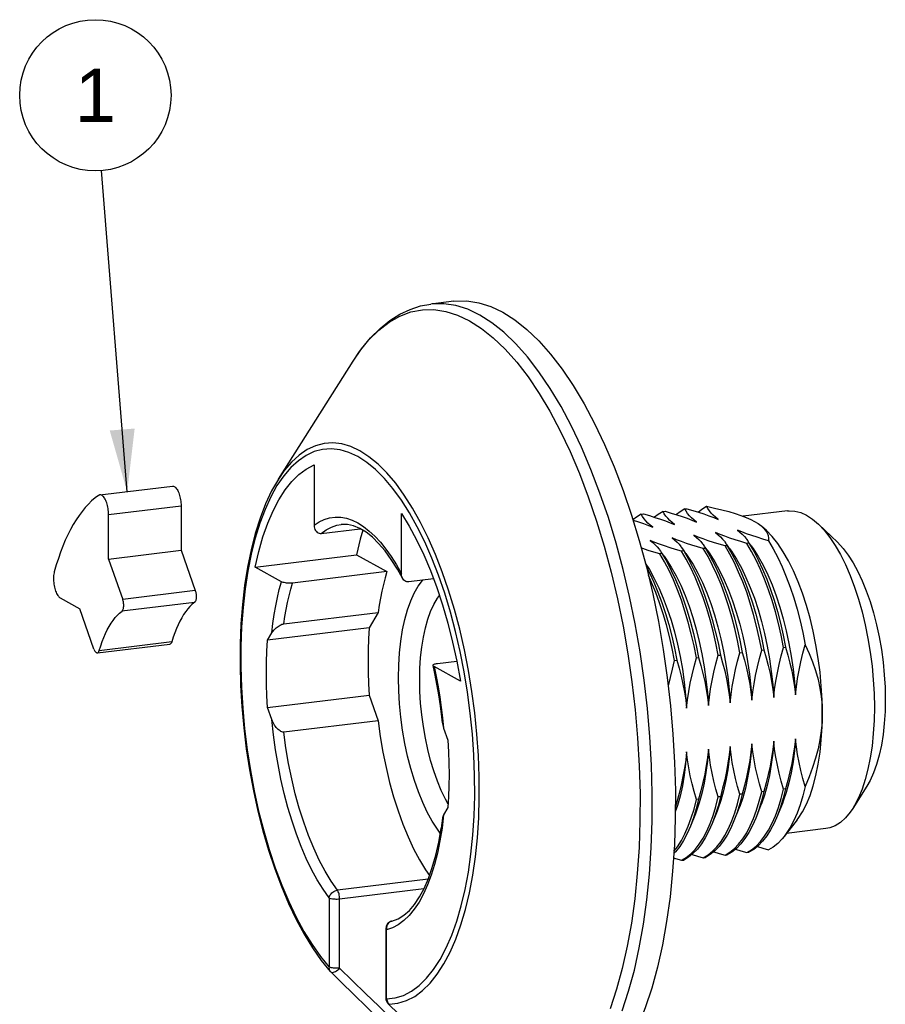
# Model space of a CAD drawing. Header units: inches. Extents: x 0 to 16.9, y 0 to 13.1.
# Tile 27 of 36: x 11 to 13.1, y 6 to 8.4. Entities that reach past the tile are written whole.
import ezdxf

# ---------------------------------------------------------------- set-up
doc = ezdxf.new("R2010")
doc.units = ezdxf.units.IN
doc.header["$LTSCALE"] = 0.930769
doc.header["$MEASUREMENT"] = 0
doc.layers.get('0').update_dxf_attribs({"linetype": 'CONTINUOUS'})
doc.styles.get("Standard").update_dxf_attribs({"font": 'arial.ttf'})
doc.dimstyles.get("Standard").update_dxf_attribs({"dimtxt": 0.130769, "dimasz": 0.153846, "dimexe": 0.09, "dimexo": 0.07, "dimgap": 0.09, "dimtad": 0, "dimtih": 1, "dimtoh": 1, "dimdec": 3, "dimzin": 4, "dimdsep": 46, "dimtxsty": 'Standard', "dimblk": '_FILLED', "dimblk1": '_FILLED', "dimblk2": '_FILLED', "dimcen": 0.09, "dimadec": 3, "dimazin": 1, "dimtp": 0.001, "dimtm": 0.001, "dimtfac": 1, "dimtdec": 3, "dimtofl": 0, "dimtmove": 0, "dimatfit": 3, "dimldrblk": '_FILLED', "dimfxl": 0, "dimtolj": 1, "dimtzin": 4, "dimarcsym": 0})

# ---------------------------------------------------------------- blocks, each defined once
blk = doc.blocks.new('_FILLED')
at = {"color": 0, "linetype": 'ByBlock'}
blk.add_solid([(0, 0), (-1, 0.2), (-1, -0.2)], dxfattribs=at)
blk = doc.blocks.new('BALLOON_BL0', base_point=(11.1494, 8.2055))
at = {"color": 2, "linetype": 'Continuous'}
blk.add_circle((11.1494, 8.2055), 0.186, dxfattribs=at)
at = {"color": 2, "linetype": 'Continuous', "insert": (11.048, 8.2709), "char_height": 0.13077, "width": 0.202717, "attachment_point": 1, "line_spacing_factor": 0.9}
blk.add_mtext(' 1 ', dxfattribs=at)

msp = doc.modelspace()

# ---------------------------------------------------------------- linework, layer by layer
at = {"color": 7, "linetype": 'Continuous'}
for p, q in [((12.0311, 7.6987), (11.9743, 7.6919)), ((11.783, 7.5514), (11.799, 7.575)), ((11.5994, 7.2611), (11.783, 7.5514)), ((11.6871, 7.2959), (11.6871, 7.1476)), ((11.1603, 7.2226), (11.3387, 7.2441)), ((11.1817, 7.1742), (11.3601, 7.1958)), ((11.3601, 7.1958), (11.3601, 7.086)), ((11.1817, 7.0645), (11.1817, 7.1742)), ((11.9021, 7.0283), (11.9021, 7.1766)), ((12.4917, 7.1748), (12.4971, 7.1755)), ((12.5452, 7.1813), (12.5506, 7.1819)), ((12.5988, 7.1877), (12.6041, 7.1884)), ((12.8513, 7.183), (12.7419, 7.1698)), ((12.9739, 7.1058), (12.9276, 7.1503)), ((11.705, 7.1277), (11.8008, 7.1392)), ((12.7088, 7.0907), (12.7022, 7.0999)), ((12.7566, 7.1038), (12.7512, 7.1031)), ((12.7623, 7.0972), (12.7557, 7.1063)), ((11.1817, 7.0645), (11.3601, 7.086)), ((11.3601, 7.086), (11.395, 6.9868)), ((11.542, 7.0447), (11.7917, 7.0749)), ((11.7917, 7.0749), (11.8663, 7.0335)), ((12.5425, 7.0779), (12.5372, 7.0773)), ((12.5482, 7.0714), (12.5417, 7.0805)), ((12.5961, 7.0844), (12.5907, 7.0837)), ((12.6017, 7.0778), (12.5952, 7.087)), ((12.6496, 7.0908), (12.6442, 7.0902)), ((12.6553, 7.0843), (12.6487, 7.0934)), ((12.7031, 7.0973), (12.6977, 7.0966)), ((11.1817, 7.0645), (11.2166, 6.9653)), ((11.6069, 7.0087), (11.542, 7.0447)), ((11.8663, 7.0335), (11.6344, 7.0055)), ((11.9809, 7.0157), (11.9199, 7.0084)), ((11.395, 6.9868), (11.2166, 6.9653)), ((11.0631, 6.969), (11.1111, 6.9423)), ((11.3933, 6.9578), (11.2148, 6.9363)), ((11.146, 6.8431), (11.1111, 6.9423)), ((11.6128, 6.905), (11.8447, 6.933)), ((11.8447, 6.933), (11.8227, 6.8949)), ((11.8227, 6.8949), (11.5729, 6.8647)), ((11.5729, 6.8647), (11.5834, 6.8828)), ((11.1591, 6.8398), (11.3375, 6.8614)), ((11.1543, 6.8337), (11.3327, 6.8553)), ((12.7344, 6.8341), (12.7397, 6.8348)), ((12.7879, 6.8406), (12.7932, 6.8412)), ((12.8414, 6.8471), (12.8467, 6.8477)), ((11.9905, 6.8078), (12.0381, 6.8136)), ((12.5738, 6.8148), (12.5792, 6.8154)), ((12.6273, 6.8212), (12.6327, 6.8219)), ((12.6808, 6.8277), (12.6862, 6.8283)), ((11.9841, 6.7832), (11.9799, 6.8028)), ((12.0472, 6.7643), (11.9823, 6.8003)), ((11.5729, 6.6992), (11.8227, 6.7293)), ((11.8227, 6.7293), (11.8447, 6.6668)), ((11.5834, 6.6694), (11.5729, 6.6992)), ((11.8447, 6.6668), (11.6128, 6.6388)), ((12.0032, 6.6741), (12.0058, 6.6484)), ((12.0058, 6.6484), (12.0163, 6.6186)), ((12.7932, 6.4927), (12.7879, 6.4921)), ((12.8467, 6.4992), (12.8414, 6.4985)), ((13.0464, 6.5054), (13.012, 6.4511)), ((12.6327, 6.4733), (12.6273, 6.4727)), ((12.6862, 6.4798), (12.6808, 6.4791)), ((12.7397, 6.4863), (12.7344, 6.4856)), ((12.0163, 6.4531), (12.0058, 6.4349)), ((12.5792, 6.4669), (12.5754, 6.452)), ((12.5792, 6.4669), (12.5755, 6.4664)), ((12.7317, 6.4505), (12.7196, 6.4204)), ((12.7679, 6.4265), (12.7754, 6.4468)), ((12.7853, 6.4569), (12.7732, 6.4268)), ((12.8215, 6.433), (12.8289, 6.4533)), ((12.8388, 6.4634), (12.8267, 6.4333)), ((12.6074, 6.4072), (12.6148, 6.4275)), ((12.6247, 6.4375), (12.6126, 6.4074)), ((12.6609, 6.4136), (12.6683, 6.4339)), ((12.6782, 6.444), (12.6661, 6.4139)), ((12.7144, 6.4201), (12.7219, 6.4404)), ((12.8748, 6.4225), (12.8432, 6.382)), ((12.9456, 6.4012), (12.8492, 6.3896)), ((12.7512, 6.3425), (12.7629, 6.3494)), ((12.5907, 6.3232), (12.6023, 6.3301)), ((12.5907, 6.3232), (12.5961, 6.3238)), ((12.6442, 6.3296), (12.6558, 6.3365)), ((12.6442, 6.3296), (12.6496, 6.3303)), ((12.6977, 6.3361), (12.7094, 6.343)), ((12.6977, 6.3361), (12.7031, 6.3367)), ((12.7512, 6.3425), (12.7566, 6.3432)), ((11.9674, 6.2765), (11.7445, 6.2495)), ((11.7501, 6.2285), (11.9574, 6.2535)), ((11.7239, 6.2309), (11.7239, 6.0607)), ((11.7501, 6.0582), (11.7501, 6.2285)), ((11.8635, 6.1546), (11.8635, 5.9843)), ((11.8651, 6.1555), (11.8653, 6.1524)), ((11.8787, 6.1737), (11.8777, 6.1735)), ((11.8653, 5.9822), (11.8653, 6.1524)), ((11.7048, 6.0771), (11.727, 6.0498)), ((11.727, 6.0498), (11.7279, 6.0488)), ((11.728, 6.0487), (11.7289, 6.048)), ((11.7289, 6.048), (11.7305, 6.0475)), ((11.8703, 5.9707), (11.872, 5.969))]:
    msp.add_line(p, q, dxfattribs=at)
for points in [[(11.783, 7.5514), (11.804, 7.5819), (11.8262, 7.6087), (11.8494, 7.6319), (11.8735, 7.6513), (11.8981, 7.6669), (11.9232, 7.6788), (11.9486, 7.6871), (11.9743, 7.6919)], [(12.0946, 7.6649), (12.0649, 7.679), (12.0354, 7.6883), (12.0061, 7.6927), (11.9773, 7.6922), (11.9743, 7.6919)], [(12.0311, 7.6987), (12.0626, 7.6995), (12.092, 7.6952), (12.1216, 7.6859), (12.1514, 7.6717)], [(11.799, 7.575), (11.8221, 7.6036), (11.8464, 7.6278), (11.8718, 7.6474), (11.8982, 7.6622), (11.9254, 7.6724), (11.9534, 7.6777), (11.9819, 7.6782), (12.0108, 7.6738), (12.04, 7.6646), (12.0694, 7.6507)], [(12.4446, 5.9526), (12.4605, 6.001), (12.4747, 6.0529), (12.4869, 6.108), (12.4973, 6.1659), (12.5057, 6.2264), (12.512, 6.2893), (12.5163, 6.3541), (12.5186, 6.4206), (12.5187, 6.4884), (12.5168, 6.5572), (12.5128, 6.6268), (12.5068, 6.6966), (12.4987, 6.7665), (12.4887, 6.836), (12.4767, 6.9048), (12.4628, 6.9726), (12.4472, 7.039), (12.4298, 7.1037), (12.4108, 7.1665), (12.3902, 7.2269), (12.3681, 7.2847), (12.3448, 7.3396), (12.3202, 7.3913), (12.2944, 7.4397), (12.2678, 7.4844), (12.2402, 7.5252), (12.212, 7.5619), (12.1831, 7.5944), (12.1539, 7.6225), (12.1243, 7.646), (12.0946, 7.6649)], [(12.1514, 7.6717), (12.1812, 7.6528), (12.2106, 7.6294), (12.2399, 7.6013), (12.2688, 7.5688), (12.2971, 7.532), (12.3246, 7.4912), (12.3512, 7.4466), (12.3769, 7.3984), (12.4015, 7.3465), (12.425, 7.2914), (12.4471, 7.2334), (12.4677, 7.1728), (12.4868, 7.1099)], [(12.0694, 7.6507), (12.0987, 7.632), (12.1279, 7.6088), (12.1569, 7.581), (12.1854, 7.5489), (12.2133, 7.5126), (12.2405, 7.4722), (12.2669, 7.4281), (12.2923, 7.3803), (12.3166, 7.3291), (12.3397, 7.2749), (12.3615, 7.2177), (12.3819, 7.158), (12.4007, 7.096), (12.4179, 7.032), (12.4334, 6.9663), (12.4471, 6.8993), (12.4589, 6.8313), (12.4688, 6.7626), (12.4768, 6.6936), (12.4828, 6.6245), (12.4867, 6.5558), (12.4886, 6.4877), (12.4885, 6.4207), (12.4862, 6.355), (12.482, 6.2909), (12.4757, 6.2288), (12.4674, 6.169), (12.4572, 6.1117), (12.4451, 6.0573), (12.4311, 6.006), (12.4153, 5.958)], [(11.7998, 7.3306), (11.7775, 7.3411), (11.7553, 7.3476), (11.7333, 7.3501), (11.7118, 7.3486), (11.6907, 7.3431), (11.6703, 7.3337), (11.6506, 7.3203), (11.6318, 7.3032), (11.614, 7.2823), (11.5994, 7.2611)], [(11.7946, 7.3165), (11.7727, 7.3268), (11.751, 7.3331), (11.7295, 7.3356), (11.7083, 7.3342), (11.6877, 7.3288), (11.6677, 7.3195), (11.6485, 7.3065), (11.6301, 7.2897), (11.6126, 7.2692)], [(11.8653, 5.9822), (11.8864, 5.9846), (11.9068, 5.991), (11.9266, 6.0013), (11.9457, 6.0153), (11.9639, 6.0332), (11.9811, 6.0546), (11.9972, 6.0794), (12.0121, 6.1076), (12.0258, 6.1392), (12.0383, 6.1738), (12.0492, 6.2113), (12.0587, 6.2514), (12.0667, 6.2939), (12.073, 6.3384), (12.0778, 6.3848), (12.0808, 6.4326), (12.0822, 6.4818), (12.082, 6.5319), (12.0801, 6.5828), (12.0765, 6.634), (12.0713, 6.6854), (12.0646, 6.7366), (12.0563, 6.7873), (12.0464, 6.8373), (12.0351, 6.8863), (12.0225, 6.9341), (12.0084, 6.9802), (11.9932, 7.0246), (11.9768, 7.0669), (11.9593, 7.1067), (11.941, 7.1438), (11.9218, 7.1781), (11.9019, 7.2096), (11.8812, 7.238), (11.86, 7.263), (11.8384, 7.2845), (11.8166, 7.3024), (11.7946, 7.3165)], [(11.872, 5.969), (11.8934, 5.9715), (11.9143, 5.978), (11.9346, 5.9885), (11.954, 6.0028), (11.9726, 6.021), (11.9901, 6.0428), (12.0066, 6.0683), (12.0219, 6.0971), (12.0358, 6.1292), (12.0484, 6.1644), (12.0596, 6.2025), (12.0693, 6.2432), (12.0773, 6.2863), (12.0838, 6.3316), (12.0887, 6.3788), (12.0919, 6.4276), (12.0933, 6.4777), (12.0931, 6.5289), (12.0912, 6.5809), (12.0876, 6.6333), (12.0823, 6.6859), (12.0754, 6.7383), (12.0669, 6.7903), (12.0568, 6.8415), (12.0453, 6.8916), (12.0323, 6.9404), (12.018, 6.9876), (12.0024, 7.0329), (11.9856, 7.076), (11.9678, 7.1167), (11.949, 7.1547), (11.9293, 7.1899), (11.9089, 7.222), (11.8879, 7.2509), (11.8663, 7.2763), (11.8444, 7.2981), (11.8222, 7.3163), (11.7998, 7.3306)], [(11.542, 7.0447), (11.551, 7.0833), (11.5613, 7.1193), (11.5731, 7.1526), (11.5862, 7.183), (11.6005, 7.2103), (11.6159, 7.2344), (11.6324, 7.2551), (11.6498, 7.2724), (11.6681, 7.286), (11.6871, 7.2959)], [(11.6126, 7.2692), (11.596, 7.2451), (11.5807, 7.2175), (11.5666, 7.1866), (11.5539, 7.1528), (11.5426, 7.116), (11.5327, 7.0767), (11.5244, 7.035), (11.5177, 6.9911), (11.5125, 6.9453), (11.509, 6.898), (11.5072, 6.8492), (11.507, 6.7994), (11.5084, 6.7488), (11.5116, 6.6977), (11.5163, 6.6464), (11.5226, 6.5951), (11.5306, 6.5441), (11.54, 6.4938), (11.5509, 6.4443), (11.5633, 6.3961), (11.577, 6.3495), (11.5918, 6.3048), (11.6078, 6.2622), (11.625, 6.2217), (11.6432, 6.1836), (11.6623, 6.1483), (11.6822, 6.1158), (11.7027, 6.0867), (11.7239, 6.0607)], [(11.3387, 7.2441), (11.3398, 7.2441), (11.3414, 7.2439), (11.3429, 7.2433), (11.3445, 7.2424), (11.346, 7.2411), (11.3476, 7.2395), (11.3491, 7.2376), (11.3505, 7.2355), (11.3519, 7.233), (11.3532, 7.2303), (11.3544, 7.2274), (11.3556, 7.2243), (11.3566, 7.221), (11.3575, 7.2176), (11.3583, 7.2141), (11.3589, 7.2104), (11.3594, 7.2068), (11.3598, 7.2031), (11.36, 7.1994), (11.3601, 7.1958)], [(11.5994, 7.2611), (11.5829, 7.2323), (11.5679, 7.2002), (11.5544, 7.1652), (11.5425, 7.1274), (11.5322, 7.087), (11.5235, 7.0443), (11.5165, 6.9996), (11.5111, 6.953), (11.5074, 6.9048), (11.5054, 6.8552), (11.5051, 6.8047), (11.5065, 6.7533), (11.5095, 6.7014), (11.5143, 6.6494), (11.5206, 6.5973), (11.5285, 6.5457), (11.538, 6.4946), (11.549, 6.4445), (11.5615, 6.3956), (11.5753, 6.3481), (11.5904, 6.3023), (11.6068, 6.2585), (11.6244, 6.217), (11.643, 6.1778), (11.6627, 6.1413), (11.6833, 6.1077), (11.7048, 6.0771)], [(11.157, 7.2212), (11.1486, 7.2149), (11.1403, 7.2078), (11.1322, 7.1999), (11.1244, 7.1912), (11.1167, 7.1818), (11.1092, 7.1717), (11.102, 7.1609), (11.095, 7.1493)], [(11.1603, 7.2226), (11.1599, 7.2225), (11.1584, 7.222), (11.157, 7.2212)], [(11.1817, 7.1742), (11.1816, 7.1779), (11.1814, 7.1815), (11.181, 7.1852), (11.1805, 7.1889), (11.1798, 7.1925), (11.1791, 7.1961), (11.1782, 7.1995), (11.1772, 7.2028), (11.176, 7.2059), (11.1748, 7.2088), (11.1735, 7.2115), (11.1721, 7.2139), (11.1707, 7.2161), (11.1692, 7.218), (11.1676, 7.2196), (11.1661, 7.2208), (11.1645, 7.2218), (11.163, 7.2224), (11.1614, 7.2226), (11.1603, 7.2226)], [(11.9021, 7.1766), (11.9212, 7.1455), (11.9394, 7.1117), (11.9568, 7.0751), (11.9733, 7.0361), (11.9887, 6.9948), (12.003, 6.9516), (12.0161, 6.9067), (12.0279, 6.8603), (12.0382, 6.8129), (12.0472, 6.7643)], [(12.4917, 7.1748), (12.4801, 7.1679), (12.4713, 7.1609)], [(12.5203, 7.1427), (12.5139, 7.1478), (12.5082, 7.153), (12.5032, 7.1583), (12.4987, 7.1638), (12.4949, 7.1692), (12.4917, 7.1748)], [(12.4971, 7.1755), (12.5116, 7.1713), (12.5254, 7.167), (12.5386, 7.1626), (12.551, 7.1582), (12.5628, 7.1537), (12.5738, 7.1492)], [(12.5452, 7.1813), (12.5336, 7.1744), (12.5246, 7.1672)], [(12.5738, 7.1492), (12.5674, 7.1543), (12.5617, 7.1595), (12.5567, 7.1648), (12.5522, 7.1702), (12.5484, 7.1757), (12.5452, 7.1813)], [(12.5506, 7.1819), (12.5651, 7.1777), (12.5789, 7.1734), (12.5921, 7.1691), (12.6045, 7.1647), (12.6163, 7.1602), (12.6273, 7.1556)], [(12.5988, 7.1877), (12.5871, 7.1809), (12.5782, 7.1737)], [(12.6273, 7.1556), (12.621, 7.1607), (12.6153, 7.1659), (12.6102, 7.1712), (12.6058, 7.1767), (12.6019, 7.1822), (12.5988, 7.1877)], [(12.6041, 7.1884), (12.6186, 7.1842), (12.6324, 7.1799), (12.6456, 7.1755), (12.6581, 7.1711), (12.6698, 7.1666), (12.6808, 7.1621)], [(12.6317, 7.1801), (12.6406, 7.1873), (12.6523, 7.1942)], [(12.6523, 7.1942), (12.6717, 7.19), (12.6899, 7.1856), (12.7069, 7.1811), (12.7226, 7.1764)], [(12.6808, 7.1621), (12.6745, 7.1672), (12.6688, 7.1724), (12.6637, 7.1777), (12.6593, 7.1831), (12.6555, 7.1886), (12.6523, 7.1942)], [(12.7226, 7.1764), (12.7368, 7.1717), (12.7496, 7.1668), (12.7608, 7.1619), (12.7705, 7.157)], [(12.8513, 7.183), (12.8554, 7.1833), (12.8695, 7.1827), (12.8839, 7.179), (12.8984, 7.1724)], [(12.8984, 7.1724), (12.9129, 7.1629), (12.9276, 7.1503)], [(11.095, 7.1493), (11.0883, 7.1371), (11.0818, 7.1242), (11.0755, 7.1106), (11.0695, 7.0964), (11.0638, 7.0815), (11.0584, 7.0661), (11.0533, 7.05), (11.0485, 7.0334)], [(11.6871, 7.1476), (11.6996, 7.1557), (11.7124, 7.1618), (11.7255, 7.1657), (11.739, 7.1675), (11.7527, 7.1672), (11.7666, 7.1647), (11.7805, 7.16), (11.7946, 7.1533)], [(11.6871, 7.1476), (11.6874, 7.1438), (11.6882, 7.1403), (11.6894, 7.1372), (11.6909, 7.1345), (11.6929, 7.1321), (11.695, 7.1302), (11.6974, 7.1289), (11.6999, 7.128), (11.7024, 7.1276), (11.705, 7.1277)], [(11.705, 7.1277), (11.7173, 7.1366), (11.7301, 7.1432), (11.7432, 7.1477), (11.7535, 7.1496)], [(11.9047, 7.0171), (11.8921, 7.0398), (11.877, 7.0637), (11.8616, 7.0848), (11.846, 7.1031), (11.8305, 7.1183), (11.815, 7.1306), (11.7997, 7.1399), (11.7845, 7.1463), (11.769, 7.1497), (11.7535, 7.1496)], [(11.7946, 7.1533), (11.8087, 7.1444), (11.8226, 7.1335), (11.8365, 7.1206), (11.8502, 7.1058), (11.8637, 7.0891), (11.8768, 7.0705), (11.8896, 7.0503), (11.9021, 7.0283)], [(12.4714, 7.1606), (12.4719, 7.1605), (12.485, 7.1562), (12.4975, 7.1517), (12.5093, 7.1473), (12.5203, 7.1427)], [(12.7705, 7.157), (12.779, 7.1518), (12.7854, 7.1472)], [(12.7854, 7.1472), (12.7864, 7.1464), (12.7925, 7.1408), (12.7974, 7.1349), (12.8011, 7.1289), (12.8035, 7.1226), (12.8047, 7.1162), (12.8048, 7.1096)], [(12.9276, 7.1503), (12.9415, 7.1355), (12.9553, 7.1179), (12.9688, 7.0977)], [(11.8071, 7.1354), (11.8007, 7.1135), (11.7917, 7.0749)], [(12.6977, 7.0966), (12.6832, 7.1009), (12.6694, 7.1052), (12.6563, 7.1095), (12.6438, 7.1139), (12.632, 7.1184), (12.621, 7.123)], [(12.621, 7.123), (12.6274, 7.1179), (12.6331, 7.1127), (12.6381, 7.1073), (12.6426, 7.1019), (12.6437, 7.1004)], [(12.7512, 7.1031), (12.7368, 7.1073), (12.7229, 7.1116), (12.7098, 7.116), (12.6973, 7.1204), (12.6856, 7.1249), (12.6745, 7.1294)], [(12.6745, 7.1294), (12.6809, 7.1243), (12.6866, 7.1191), (12.6917, 7.1138), (12.6961, 7.1084), (12.6972, 7.1069)], [(12.8048, 7.1096), (12.7903, 7.1138), (12.7765, 7.1181), (12.7633, 7.1224), (12.7508, 7.1268), (12.7391, 7.1313), (12.728, 7.1359)], [(12.728, 7.1359), (12.7344, 7.1308), (12.7401, 7.1256), (12.7452, 7.1203), (12.7496, 7.1148), (12.7507, 7.1133)], [(12.9369, 6.6843), (12.9362, 6.7178), (12.9343, 6.7518), (12.9312, 6.7859), (12.9268, 6.82), (12.9213, 6.8537), (12.9146, 6.8868), (12.9068, 6.9191), (12.8979, 6.9504), (12.8881, 6.9803), (12.8774, 7.0086), (12.8659, 7.0352), (12.8537, 7.0598), (12.8408, 7.0823), (12.8274, 7.1024), (12.8136, 7.1201), (12.7994, 7.1351), (12.7875, 7.1455)], [(12.4868, 7.1099), (12.5042, 7.045), (12.5198, 6.9786), (12.5337, 6.9108), (12.5456, 6.8421), (12.5556, 6.7727), (12.5636, 6.703), (12.5697, 6.6333), (12.5736, 6.5639), (12.5755, 6.4953), (12.5754, 6.4276), (12.5732, 6.3612), (12.5689, 6.2965), (12.5625, 6.2337), (12.5541, 6.1731), (12.5438, 6.1152), (12.5316, 6.0603), (12.5175, 6.0086), (12.5016, 5.9601), (12.484, 5.9151), (12.4647, 5.874), (12.4438, 5.8369), (12.4215, 5.8041), (12.3978, 5.7757)], [(12.5907, 7.0837), (12.5762, 7.088), (12.5624, 7.0922), (12.5492, 7.0966), (12.5367, 7.101), (12.525, 7.1055), (12.514, 7.11)], [(12.514, 7.11), (12.5203, 7.105), (12.526, 7.0997), (12.5311, 7.0944), (12.5355, 7.089), (12.5366, 7.0875)], [(12.6442, 7.0902), (12.6297, 7.0944), (12.6159, 7.0987), (12.6027, 7.1031), (12.5903, 7.1075), (12.5785, 7.112), (12.5675, 7.1165)], [(12.5675, 7.1165), (12.5738, 7.1114), (12.5796, 7.1062), (12.5846, 7.1009), (12.5891, 7.0955), (12.5902, 7.094)], [(12.6437, 7.1004), (12.6464, 7.0964), (12.6496, 7.0908)], [(12.6972, 7.1069), (12.6999, 7.1029), (12.7031, 7.0973)], [(12.7507, 7.1133), (12.7534, 7.1093), (12.7566, 7.1038)], [(12.8414, 6.8471), (12.8355, 6.8769), (12.8289, 6.9062), (12.8215, 6.9347), (12.8133, 6.9624), (12.8044, 6.9891), (12.7949, 7.0147), (12.7848, 7.039), (12.7741, 7.0619), (12.7629, 7.0833), (12.7512, 7.1031)], [(12.7566, 7.1038), (12.7682, 7.0839), (12.7794, 7.0625), (12.7901, 7.0396), (12.8002, 7.0153), (12.8098, 6.9898), (12.8186, 6.9631), (12.8268, 6.9354), (12.8343, 6.9068), (12.8409, 6.8775), (12.8467, 6.8477)], [(12.8048, 7.1096), (12.8164, 7.0898), (12.8276, 7.0683), (12.8383, 7.0454), (12.8484, 7.0211), (12.8579, 6.9956), (12.8668, 6.9689), (12.875, 6.9412), (12.8824, 6.9126), (12.8891, 6.8834), (12.8949, 6.8535)], [(12.9739, 7.1058), (12.988, 7.0906), (13.0005, 7.074), (13.0126, 7.0551), (13.0241, 7.0341), (13.0349, 7.0111), (13.045, 6.9864), (13.0544, 6.9598), (13.0629, 6.9318), (13.0703, 6.9027), (13.0768, 6.8727), (13.0821, 6.842), (13.0863, 6.811), (13.0893, 6.78), (13.0912, 6.7491), (13.0917, 6.7187), (13.0911, 6.689), (13.0893, 6.6602), (13.0863, 6.6326), (13.0821, 6.6064), (13.0768, 6.5818), (13.0704, 6.559), (13.063, 6.5383), (13.0545, 6.5198), (13.0464, 6.5054)], [(12.5372, 7.0773), (12.5227, 7.0815), (12.5089, 7.0858), (12.4957, 7.0901), (12.4917, 7.0916)], [(12.5366, 7.0875), (12.5393, 7.0835), (12.5425, 7.0779)], [(12.6273, 6.8212), (12.6215, 6.8511), (12.6148, 6.8803), (12.6074, 6.9089), (12.5992, 6.9366), (12.5903, 6.9633), (12.5808, 6.9888), (12.5707, 7.0131), (12.56, 7.0361), (12.5488, 7.0575), (12.5372, 7.0773)], [(12.5425, 7.0779), (12.5542, 7.0581), (12.5654, 7.0367), (12.576, 7.0138), (12.5862, 6.9895), (12.5957, 6.9639), (12.6046, 6.9372), (12.6127, 6.9095), (12.6202, 6.881), (12.6268, 6.8517), (12.6327, 6.8219)], [(12.5902, 7.094), (12.5929, 7.09), (12.5961, 7.0844)], [(12.6808, 6.8277), (12.675, 6.8575), (12.6683, 6.8868), (12.6609, 6.9153), (12.6527, 6.943), (12.6439, 6.9697), (12.6343, 6.9953), (12.6242, 7.0196), (12.6135, 7.0425), (12.6023, 7.0639), (12.5907, 7.0837)], [(12.5961, 7.0844), (12.6077, 7.0646), (12.6189, 7.0432), (12.6296, 7.0202), (12.6397, 6.9959), (12.6492, 6.9704), (12.6581, 6.9437), (12.6663, 6.916), (12.6737, 6.8874), (12.6804, 6.8582), (12.6862, 6.8283)], [(12.6017, 7.0778), (12.6066, 7.0708), (12.619, 7.0513), (12.6308, 7.0298), (12.6421, 7.0064), (12.6528, 6.9815), (12.6627, 6.955), (12.6719, 6.9271), (12.6802, 6.8981), (12.6877, 6.8682), (12.6942, 6.8375), (12.6998, 6.8062), (12.7043, 6.7745), (12.7078, 6.7427), (12.7103, 6.7109)], [(12.7344, 6.8341), (12.7285, 6.864), (12.7219, 6.8932), (12.7144, 6.9218), (12.7063, 6.9495), (12.6974, 6.9762), (12.6879, 7.0017), (12.6777, 7.0261), (12.667, 7.049), (12.6558, 7.0704), (12.6442, 7.0902)], [(12.6496, 7.0908), (12.6612, 7.071), (12.6724, 7.0496), (12.6831, 7.0267), (12.6932, 7.0024), (12.7027, 6.9768), (12.7116, 6.9501), (12.7198, 6.9224), (12.7272, 6.8939), (12.7339, 6.8646), (12.7397, 6.8348)], [(12.6553, 7.0843), (12.6601, 7.0773), (12.6725, 7.0577), (12.6843, 7.0362), (12.6956, 7.0129), (12.7063, 6.9879), (12.7162, 6.9614), (12.7254, 6.9336), (12.7338, 6.9046), (12.7412, 6.8746), (12.7478, 6.8439), (12.7533, 6.8126), (12.7578, 6.781), (12.7614, 6.7491), (12.7638, 6.7174)], [(12.7879, 6.8406), (12.782, 6.8704), (12.7754, 6.8997), (12.7679, 6.9283), (12.7598, 6.9559), (12.7509, 6.9826), (12.7414, 7.0082), (12.7312, 7.0325), (12.7206, 7.0554), (12.7094, 7.0768), (12.6977, 7.0966)], [(12.7031, 7.0973), (12.7147, 7.0775), (12.7259, 7.0561), (12.7366, 7.0332), (12.7467, 7.0089), (12.7563, 6.9833), (12.7651, 6.9566), (12.7733, 6.9289), (12.7807, 6.9003), (12.7874, 6.8711), (12.7932, 6.8412)], [(12.7088, 7.0907), (12.7137, 7.0837), (12.726, 7.0642), (12.7379, 7.0427), (12.7491, 7.0194), (12.7598, 6.9944), (12.7698, 6.9679), (12.7789, 6.94), (12.7873, 6.9111), (12.7947, 6.8811), (12.8013, 6.8504), (12.8068, 6.8191), (12.8114, 6.7874), (12.8149, 6.7556), (12.8173, 6.7238)], [(12.7623, 7.0972), (12.7672, 7.0902), (12.7795, 7.0707), (12.7914, 7.0491), (12.8027, 7.0258), (12.8133, 7.0008), (12.8233, 6.9743), (12.8324, 6.9465), (12.8408, 6.9175), (12.8483, 6.8876), (12.8548, 6.8568), (12.8603, 6.8256), (12.8649, 6.7939), (12.8684, 6.7621), (12.8708, 6.7303)], [(12.9688, 7.0977), (12.9816, 7.0753), (12.9939, 7.0507), (13.0054, 7.0241), (13.0161, 6.9957), (13.0259, 6.9658), (13.0347, 6.9346), (13.0425, 6.9023), (13.0492, 6.8691), (13.0548, 6.8354), (13.0591, 6.8013), (13.0623, 6.7672), (13.0642, 6.7333), (13.0648, 6.6998), (13.0642, 6.667), (13.0623, 6.6351), (13.0591, 6.6045), (13.0548, 6.5753), (13.0492, 6.5477), (13.0425, 6.522)], [(12.5016, 7.0547), (12.5119, 7.0384), (12.5238, 7.0169), (12.5351, 6.9935), (12.5457, 6.9685), (12.5557, 6.942), (12.5649, 6.9142), (12.5732, 6.8852), (12.5807, 6.8553), (12.5872, 6.8246), (12.5928, 6.7933), (12.5973, 6.7616), (12.6008, 6.7298), (12.6032, 6.698)], [(12.5482, 7.0714), (12.5531, 7.0644), (12.5654, 7.0448), (12.5773, 7.0233), (12.5886, 7), (12.5993, 6.975), (12.6092, 6.9485), (12.6184, 6.9207), (12.6267, 6.8917), (12.6342, 6.8617), (12.6407, 6.831), (12.6463, 6.7997), (12.6508, 6.7681), (12.6543, 6.7362), (12.6568, 6.7044)], [(11.0485, 7.0334), (11.0478, 7.0306), (11.0472, 7.0275), (11.0468, 7.0243), (11.0466, 7.0209), (11.0464, 7.0174), (11.0465, 7.0138), (11.0466, 7.0102), (11.047, 7.0065), (11.0474, 7.0028), (11.048, 6.9992), (11.0487, 6.9956), (11.0496, 6.9921), (11.0506, 6.9888), (11.0517, 6.9856), (11.0529, 6.9826), (11.0541, 6.9799), (11.0555, 6.9773), (11.0569, 6.9751), (11.0584, 6.9731), (11.0599, 6.9714), (11.0615, 6.97), (11.0631, 6.969)], [(11.8663, 7.0335), (11.8618, 7.0182), (11.8577, 7.0022), (11.8539, 6.9857), (11.8505, 6.9686), (11.8474, 6.9511), (11.8447, 6.933)], [(11.9047, 7.0171), (11.9043, 7.0179), (11.9031, 7.0211), (11.9024, 7.0245), (11.9021, 7.0283)], [(12.5043, 7.0448), (12.5118, 7.0302), (12.5225, 7.0073), (12.5327, 6.983), (12.5422, 6.9575), (12.5511, 6.9308), (12.5592, 6.9031), (12.5667, 6.8745), (12.5733, 6.8452), (12.5792, 6.8154)], [(11.5834, 6.8828), (11.586, 6.9056), (11.5892, 6.9277), (11.5928, 6.9491), (11.597, 6.9698), (11.6017, 6.9896), (11.6069, 7.0087)], [(11.6344, 7.0055), (11.6317, 7.0053), (11.6289, 7.0051), (11.6259, 7.0051), (11.6228, 7.0052), (11.6197, 7.0055), (11.6166, 7.0059), (11.6138, 7.0064), (11.6111, 7.0071), (11.6088, 7.0078), (11.6069, 7.0087)], [(11.6128, 6.905), (11.6155, 6.9231), (11.6186, 6.9406), (11.622, 6.9577), (11.6258, 6.9742), (11.6299, 6.9902), (11.6344, 7.0055)], [(11.9975, 6.3904), (11.9903, 6.3999), (11.9776, 6.4197), (11.9656, 6.4418), (11.9542, 6.4658), (11.9436, 6.4918), (11.9338, 6.5197), (11.9249, 6.549), (11.9171, 6.5796), (11.9103, 6.611), (11.9047, 6.6431), (11.9003, 6.6756), (11.8972, 6.7082), (11.8953, 6.7405), (11.8946, 6.7724), (11.8953, 6.8036), (11.8972, 6.8338), (11.9004, 6.8627), (11.9047, 6.8902), (11.9103, 6.9159), (11.917, 6.9398), (11.9248, 6.9615), (11.9337, 6.9809), (11.9434, 6.9979), (11.954, 7.0121), (11.9544, 7.0125)], [(11.9199, 7.0084), (11.9174, 7.0083), (11.9149, 7.0087), (11.9124, 7.0096), (11.91, 7.0109), (11.9078, 7.0128), (11.9059, 7.0152), (11.9047, 7.0171)], [(12.5738, 6.8148), (12.568, 6.8446), (12.5613, 6.8739), (12.5539, 6.9024), (12.5457, 6.9301), (12.5368, 6.9568), (12.5273, 6.9824), (12.5172, 7.0067), (12.5092, 7.0238)], [(11.395, 6.9868), (11.3956, 6.9848), (11.3962, 6.9828), (11.3966, 6.9807), (11.397, 6.9785), (11.3972, 6.9763), (11.3974, 6.9742), (11.3974, 6.972), (11.3974, 6.9699), (11.3972, 6.9679), (11.397, 6.966), (11.3966, 6.9642), (11.3962, 6.9626), (11.3956, 6.9612), (11.395, 6.9599)], [(11.2166, 6.9384), (11.2172, 6.9396), (11.2178, 6.9411), (11.2182, 6.9427), (11.2186, 6.9445), (11.2188, 6.9464), (11.219, 6.9484), (11.219, 6.9505), (11.219, 6.9526), (11.2188, 6.9548), (11.2186, 6.957), (11.2182, 6.9592), (11.2178, 6.9613), (11.2172, 6.9633), (11.2166, 6.9653)], [(11.3876, 6.9531), (11.382, 6.9478), (11.3766, 6.9419), (11.3715, 6.9353), (11.3665, 6.928), (11.3617, 6.9202)], [(11.395, 6.9599), (11.3947, 6.9595), (11.3945, 6.9591), (11.3942, 6.9587), (11.3939, 6.9584), (11.3936, 6.9581), (11.3876, 6.9531)], [(12.0168, 6.4611), (12.01, 6.4736), (11.9998, 6.4951), (11.9904, 6.5183), (11.9817, 6.543), (11.9738, 6.569), (11.9669, 6.596), (11.9609, 6.6239), (11.9559, 6.6523), (11.952, 6.6811), (11.9492, 6.7101), (11.9475, 6.7388), (11.9469, 6.7672), (11.9475, 6.795), (11.9492, 6.8219), (11.952, 6.8477), (11.9559, 6.8721), (11.9609, 6.8951), (11.9669, 6.9163), (11.9738, 6.9356), (11.9817, 6.9529), (11.9904, 6.9679), (11.9954, 6.9747)], [(11.1832, 6.8987), (11.1881, 6.9065), (11.1931, 6.9137), (11.1982, 6.9203), (11.2036, 6.9263), (11.2091, 6.9316), (11.2152, 6.9365)], [(11.2152, 6.9365), (11.2155, 6.9368), (11.2158, 6.9372), (11.2161, 6.9375), (11.2163, 6.9379), (11.2166, 6.9384)], [(11.3617, 6.9202), (11.3571, 6.9118), (11.3527, 6.9028), (11.3485, 6.8932), (11.3446, 6.8831), (11.341, 6.8725)], [(11.5834, 6.8828), (11.5849, 6.8851), (11.5865, 6.8873), (11.5882, 6.8895), (11.5901, 6.8915), (11.5921, 6.8935), (11.5942, 6.8954), (11.5964, 6.8972), (11.5987, 6.8988), (11.601, 6.9003), (11.6034, 6.9017), (11.6058, 6.9029), (11.6083, 6.9039), (11.6106, 6.9045), (11.6128, 6.905)], [(11.1589, 6.8392), (11.1625, 6.851), (11.1662, 6.8616), (11.1701, 6.8717), (11.1743, 6.8812), (11.1787, 6.8902), (11.1832, 6.8987)], [(11.8227, 6.8949), (11.8211, 6.8683), (11.8201, 6.8412), (11.8198, 6.8137), (11.8201, 6.7858), (11.8211, 6.7577), (11.8227, 6.7293)], [(11.3362, 6.8581), (11.3355, 6.8571), (11.3347, 6.8563), (11.3339, 6.8557), (11.333, 6.8553), (11.3327, 6.8553)], [(11.341, 6.8725), (11.3373, 6.8608), (11.3371, 6.8602), (11.3369, 6.8596), (11.3367, 6.8591), (11.3364, 6.8586), (11.3362, 6.8581)], [(11.5729, 6.6992), (11.5713, 6.7276), (11.5703, 6.7557), (11.57, 6.7836), (11.5703, 6.8111), (11.5713, 6.8381), (11.5729, 6.8647)], [(11.146, 6.8431), (11.1467, 6.8413), (11.1475, 6.8396), (11.1483, 6.8381), (11.1492, 6.8369), (11.15, 6.8358), (11.151, 6.8349), (11.1519, 6.8343), (11.1528, 6.8339), (11.1537, 6.8337), (11.1543, 6.8337)], [(11.1543, 6.8337), (11.1546, 6.8338), (11.1555, 6.8341), (11.1563, 6.8347), (11.1571, 6.8355), (11.1578, 6.8366)], [(11.1578, 6.8366), (11.158, 6.837), (11.1583, 6.8375), (11.1585, 6.8381), (11.1587, 6.8386), (11.1589, 6.8392)], [(12.7103, 6.7109), (12.7126, 6.731), (12.7156, 6.7513), (12.7193, 6.7718), (12.7237, 6.7925), (12.7287, 6.8133), (12.7344, 6.8341)], [(12.7397, 6.8348), (12.7454, 6.8153), (12.7504, 6.7957), (12.7547, 6.7762), (12.7584, 6.7566), (12.7615, 6.737), (12.7638, 6.7174)], [(12.7638, 6.7174), (12.7661, 6.7375), (12.7691, 6.7578), (12.7728, 6.7783), (12.7772, 6.799), (12.7822, 6.8197), (12.7879, 6.8406)], [(12.7932, 6.8412), (12.7989, 6.8217), (12.8039, 6.8022), (12.8083, 6.7826), (12.812, 6.763), (12.815, 6.7434), (12.8173, 6.7238)], [(12.8173, 6.7238), (12.8196, 6.7439), (12.8226, 6.7642), (12.8264, 6.7848), (12.8307, 6.8054), (12.8357, 6.8262), (12.8414, 6.8471)], [(12.8467, 6.8477), (12.8524, 6.8282), (12.8574, 6.8086), (12.8618, 6.7891), (12.8655, 6.7695), (12.8685, 6.7499), (12.8708, 6.7303)], [(12.8708, 6.7303), (12.8731, 6.7504), (12.8761, 6.7707), (12.8799, 6.7912), (12.8843, 6.8119), (12.8893, 6.8327), (12.8949, 6.8535)], [(12.8949, 6.8535), (12.9046, 6.8325), (12.9131, 6.8113), (12.9204, 6.7899), (12.9264, 6.7685), (12.931, 6.7472), (12.9343, 6.726), (12.9363, 6.7051), (12.9369, 6.6843)], [(11.9799, 6.8028), (11.9799, 6.8032), (11.9802, 6.8041), (11.981, 6.8049), (11.9822, 6.8057), (11.9839, 6.8064), (11.9859, 6.807), (11.9881, 6.8075), (11.9905, 6.8078)], [(12.5583, 6.7497), (12.5588, 6.7525), (12.5632, 6.7731), (12.5682, 6.7939), (12.5738, 6.8148)], [(12.5792, 6.8154), (12.5848, 6.7959), (12.5898, 6.7763), (12.5942, 6.7568), (12.5979, 6.7372), (12.6009, 6.7176), (12.6032, 6.698)], [(12.6032, 6.698), (12.6056, 6.7181), (12.6086, 6.7384), (12.6123, 6.7589), (12.6167, 6.7796), (12.6217, 6.8004), (12.6273, 6.8212)], [(12.6327, 6.8219), (12.6383, 6.8023), (12.6433, 6.7828), (12.6477, 6.7632), (12.6514, 6.7437), (12.6544, 6.7241), (12.6568, 6.7044)], [(12.6568, 6.7044), (12.6591, 6.7245), (12.6621, 6.7448), (12.6658, 6.7654), (12.6702, 6.7861), (12.6752, 6.8068), (12.6808, 6.8277)], [(12.6862, 6.8283), (12.6918, 6.8088), (12.6968, 6.7893), (12.7012, 6.7697), (12.7049, 6.7501), (12.7079, 6.7305), (12.7103, 6.7109)], [(11.9823, 6.8003), (11.9809, 6.8013), (11.9801, 6.8022), (11.9799, 6.8028)], [(11.9823, 6.8003), (11.9875, 6.7755), (11.9922, 6.7504), (11.9964, 6.7251), (12, 6.6996), (12.0032, 6.6741)], [(12.0028, 6.6615), (12.0012, 6.6759), (11.9978, 6.703), (11.9939, 6.73), (11.9893, 6.7568), (11.9841, 6.7832)], [(11.6128, 6.6388), (11.6106, 6.6388), (11.6082, 6.6392), (11.6058, 6.6402), (11.6034, 6.6415), (11.601, 6.6432), (11.5987, 6.6452), (11.5964, 6.6475), (11.5942, 6.65), (11.5921, 6.6527), (11.5901, 6.6557), (11.5882, 6.6588), (11.5865, 6.6622), (11.5849, 6.6657), (11.5834, 6.6694)], [(11.7239, 6.2309), (11.7092, 6.2522), (11.695, 6.2754), (11.6812, 6.3008), (11.6681, 6.328), (11.6557, 6.357), (11.644, 6.3877), (11.6331, 6.4197), (11.623, 6.453), (11.6139, 6.4875), (11.6057, 6.5228), (11.5986, 6.5588), (11.5924, 6.5954), (11.5874, 6.6322), (11.5834, 6.6694)], [(11.8447, 6.6668), (11.85, 6.6279), (11.8564, 6.5897), (11.8641, 6.5519), (11.8729, 6.5151), (11.8828, 6.4793), (11.8937, 6.4449), (11.9056, 6.412), (11.9183, 6.3809), (11.9319, 6.3517), (11.9461, 6.3246), (11.9609, 6.2999), (11.9708, 6.2856)], [(12.8748, 6.4225), (12.8774, 6.426), (12.8881, 6.4425), (12.8979, 6.4615), (12.9068, 6.4829), (12.9146, 6.5065), (12.9213, 6.5323), (12.9268, 6.5598), (12.9312, 6.589), (12.9343, 6.6197), (12.9362, 6.6515), (12.9369, 6.6843)], [(12.9369, 6.6843), (12.9363, 6.6633), (12.9343, 6.6419), (12.931, 6.6199), (12.9264, 6.5976), (12.9204, 6.5748), (12.9131, 6.5517), (12.9046, 6.5285), (12.8949, 6.505)], [(11.7445, 6.2495), (11.7291, 6.2718), (11.7142, 6.2966), (11.6999, 6.3237), (11.6864, 6.3529), (11.6737, 6.384), (11.6618, 6.4169), (11.6509, 6.4513), (11.641, 6.4871), (11.6322, 6.524), (11.6245, 6.5617), (11.618, 6.6), (11.6128, 6.6388)], [(12.0028, 6.6615), (12.0031, 6.6592), (12.0037, 6.6557), (12.0046, 6.6521), (12.0058, 6.6484)], [(12.0163, 6.6186), (12.0179, 6.5902), (12.0189, 6.5621), (12.0192, 6.5342), (12.0189, 6.5067), (12.0179, 6.4797), (12.0163, 6.4531)], [(12.8173, 6.616), (12.8149, 6.5869), (12.8114, 6.5589), (12.8068, 6.5323), (12.8013, 6.5072), (12.7947, 6.4837), (12.7873, 6.4621), (12.7853, 6.4569)], [(12.8173, 6.616), (12.815, 6.5959), (12.812, 6.5755), (12.8083, 6.555), (12.8039, 6.5343), (12.7989, 6.5136), (12.7932, 6.4927)], [(12.8414, 6.4985), (12.8357, 6.5181), (12.8307, 6.5376), (12.8264, 6.5572), (12.8226, 6.5767), (12.8196, 6.5963), (12.8173, 6.616)], [(12.8708, 6.6224), (12.8684, 6.5933), (12.8649, 6.5654), (12.8603, 6.5388), (12.8548, 6.5137), (12.8483, 6.4902), (12.8408, 6.4685), (12.8388, 6.4634)], [(12.8708, 6.6224), (12.8685, 6.6023), (12.8655, 6.582), (12.8618, 6.5615), (12.8574, 6.5408), (12.8524, 6.52), (12.8467, 6.4992)], [(12.8949, 6.505), (12.8893, 6.5245), (12.8843, 6.5441), (12.8799, 6.5636), (12.8762, 6.5832), (12.8732, 6.6028), (12.8708, 6.6224)], [(12.6032, 6.5901), (12.6008, 6.561), (12.5973, 6.5331), (12.5928, 6.5065), (12.5872, 6.4814), (12.5807, 6.4579), (12.5754, 6.4426)], [(12.6032, 6.5901), (12.6009, 6.57), (12.5979, 6.5497), (12.5942, 6.5292), (12.5898, 6.5085), (12.5848, 6.4877), (12.5792, 6.4669)], [(12.6273, 6.4727), (12.6217, 6.4922), (12.6167, 6.5118), (12.6123, 6.5313), (12.6086, 6.5509), (12.6056, 6.5705), (12.6032, 6.5901)], [(12.6568, 6.5966), (12.6543, 6.5675), (12.6508, 6.5396), (12.6463, 6.5129), (12.6407, 6.4878), (12.6342, 6.4643), (12.6267, 6.4427), (12.6247, 6.4375)], [(12.6568, 6.5966), (12.6544, 6.5765), (12.6514, 6.5562), (12.6477, 6.5356), (12.6433, 6.515), (12.6383, 6.4942), (12.6327, 6.4733)], [(12.6808, 6.4791), (12.6752, 6.4987), (12.6702, 6.5182), (12.6658, 6.5378), (12.6621, 6.5574), (12.6591, 6.577), (12.6568, 6.5966)], [(12.7103, 6.603), (12.7078, 6.574), (12.7043, 6.546), (12.6998, 6.5194), (12.6942, 6.4943), (12.6877, 6.4708), (12.6802, 6.4491), (12.6782, 6.444)], [(12.7103, 6.603), (12.708, 6.5829), (12.7049, 6.5626), (12.7012, 6.5421), (12.6968, 6.5214), (12.6918, 6.5007), (12.6862, 6.4798)], [(12.7344, 6.4856), (12.7287, 6.5051), (12.7237, 6.5247), (12.7193, 6.5442), (12.7156, 6.5638), (12.7126, 6.5834), (12.7103, 6.603)], [(12.7638, 6.6095), (12.7614, 6.5804), (12.7578, 6.5525), (12.7533, 6.5259), (12.7478, 6.5007), (12.7412, 6.4773), (12.7338, 6.4556), (12.7317, 6.4505)], [(12.7638, 6.6095), (12.7615, 6.5894), (12.7585, 6.5691), (12.7547, 6.5486), (12.7504, 6.5279), (12.7453, 6.5071), (12.7397, 6.4863)], [(12.7879, 6.4921), (12.7822, 6.5116), (12.7772, 6.5311), (12.7728, 6.5507), (12.7691, 6.5703), (12.7661, 6.5899), (12.7638, 6.6095)], [(13.0425, 6.522), (13.0347, 6.4983), (13.0259, 6.4769), (13.0161, 6.4579), (13.012, 6.4511)], [(12.7932, 6.4927), (12.7874, 6.4694), (12.7807, 6.4475), (12.7732, 6.4268)], [(12.8467, 6.4992), (12.8409, 6.4758), (12.8343, 6.4539), (12.8267, 6.4333)], [(12.8289, 6.4533), (12.8355, 6.4752), (12.8414, 6.4985)], [(12.8949, 6.505), (12.8891, 6.4816), (12.8824, 6.4598), (12.875, 6.4395), (12.8668, 6.4208), (12.8579, 6.404), (12.8484, 6.389), (12.8432, 6.382)], [(12.6327, 6.4733), (12.6268, 6.45), (12.6202, 6.4281), (12.6126, 6.4074)], [(12.6148, 6.4275), (12.6215, 6.4493), (12.6273, 6.4727)], [(12.6862, 6.4798), (12.6804, 6.4564), (12.6737, 6.4346), (12.6661, 6.4139)], [(12.6683, 6.4339), (12.675, 6.4558), (12.6808, 6.4791)], [(12.7397, 6.4863), (12.7339, 6.4629), (12.7272, 6.441), (12.7196, 6.4204)], [(12.7219, 6.4404), (12.7285, 6.4623), (12.7344, 6.4856)], [(12.7754, 6.4468), (12.782, 6.4687), (12.7879, 6.4921)], [(13.012, 6.4511), (13.0054, 6.4414), (12.9939, 6.4276), (12.9816, 6.4166), (12.9688, 6.4084), (12.9553, 6.4032), (12.9456, 6.4012)], [(12.0058, 6.4349), (12.0018, 6.4022), (11.9968, 6.371), (11.9907, 6.3412), (11.9835, 6.3131), (11.9753, 6.2869), (11.9662, 6.2626), (11.9561, 6.2404), (11.9452, 6.2205), (11.9335, 6.2028), (11.9211, 6.1876), (11.908, 6.1749), (11.8943, 6.1648), (11.8801, 6.1573), (11.8653, 6.1524)], [(12.0058, 6.4349), (12.0046, 6.4327), (12.0037, 6.4306), (12.0031, 6.4286), (12.0027, 6.4267), (11.9995, 6.4025)], [(12.7196, 6.4204), (12.7116, 6.4021), (12.7027, 6.3852), (12.6932, 6.3703), (12.6831, 6.3572), (12.6724, 6.3462), (12.6612, 6.3372), (12.6496, 6.3303)], [(12.6558, 6.3365), (12.667, 6.3455), (12.6777, 6.3566), (12.6879, 6.3696), (12.6974, 6.3846), (12.7063, 6.4015), (12.7144, 6.4201)], [(12.7732, 6.4268), (12.7651, 6.4086), (12.7563, 6.3917), (12.7467, 6.3767), (12.7366, 6.3637), (12.7259, 6.3526), (12.7147, 6.3436), (12.7031, 6.3367)], [(12.7094, 6.343), (12.7206, 6.352), (12.7312, 6.363), (12.7414, 6.3761), (12.7509, 6.3911), (12.7598, 6.4079), (12.7679, 6.4265)], [(12.8267, 6.4333), (12.8186, 6.415), (12.8098, 6.3982), (12.8002, 6.3832), (12.7901, 6.3701), (12.7794, 6.3591), (12.7682, 6.3501), (12.7566, 6.3432)], [(12.7629, 6.3494), (12.7741, 6.3584), (12.7848, 6.3695), (12.7949, 6.3825), (12.8044, 6.3975), (12.8133, 6.4144), (12.8215, 6.433)], [(11.8787, 6.1737), (11.8937, 6.1792), (11.908, 6.188), (11.9215, 6.2), (11.9342, 6.2149), (11.9463, 6.233), (11.9577, 6.2542), (11.9683, 6.2785), (11.9779, 6.3056), (11.9864, 6.3355), (11.9936, 6.3679), (11.9995, 6.4025)], [(12.6126, 6.4074), (12.6046, 6.3892), (12.5957, 6.3723), (12.5862, 6.3573), (12.576, 6.3443), (12.5717, 6.3398)], [(12.5721, 6.3455), (12.5808, 6.3567), (12.5903, 6.3717), (12.5992, 6.3885), (12.6074, 6.4072)], [(12.6661, 6.4139), (12.6581, 6.3956), (12.6492, 6.3788), (12.6397, 6.3638), (12.6296, 6.3507), (12.6189, 6.3397), (12.6077, 6.3307), (12.5961, 6.3238)], [(12.6023, 6.3301), (12.6135, 6.339), (12.6242, 6.3501), (12.6343, 6.3632), (12.6439, 6.3781), (12.6527, 6.395), (12.6609, 6.4136)], [(12.8432, 6.382), (12.8383, 6.3759), (12.8276, 6.3649), (12.8164, 6.3559), (12.8048, 6.349)], [(12.7237, 6.3508), (12.7368, 6.3468), (12.7512, 6.3425)], [(12.7772, 6.3573), (12.7903, 6.3532), (12.8048, 6.349)], [(12.571, 6.329), (12.5762, 6.3274), (12.5907, 6.3232)], [(12.6166, 6.3379), (12.6297, 6.3338), (12.6442, 6.3296)], [(12.6702, 6.3444), (12.6833, 6.3403), (12.6977, 6.3361)], [(11.7239, 6.2309), (11.7245, 6.2335), (11.7256, 6.2361), (11.7271, 6.2386), (11.7289, 6.241), (11.731, 6.2432), (11.7334, 6.2451), (11.7361, 6.2468), (11.7388, 6.2481), (11.7416, 6.249), (11.7445, 6.2495)], [(11.7239, 6.2309), (11.7254, 6.2302), (11.7273, 6.2296), (11.7296, 6.2291), (11.7322, 6.2286), (11.735, 6.2283), (11.738, 6.2281), (11.741, 6.228), (11.7441, 6.228), (11.7472, 6.2282), (11.7501, 6.2285)], [(11.7501, 6.2285), (11.75, 6.2314), (11.7497, 6.2345), (11.7492, 6.2375), (11.7485, 6.2404), (11.7477, 6.2431), (11.7467, 6.2455), (11.7456, 6.2477), (11.7445, 6.2495)], [(11.8635, 6.1546), (11.8636, 6.154), (11.8642, 6.1532), (11.8653, 6.1524)], [(11.866, 6.1615), (11.8654, 6.1586), (11.8651, 6.1555)], [(11.8777, 6.1735), (11.8751, 6.1724), (11.8726, 6.171), (11.8705, 6.1691), (11.8686, 6.1668), (11.8671, 6.1643), (11.866, 6.1615)], [(11.7239, 6.0607), (11.7238, 6.0584), (11.724, 6.0563), (11.7245, 6.0542), (11.7253, 6.0523), (11.7263, 6.0506)], [(11.7501, 6.0582), (11.7472, 6.0579), (11.7441, 6.0578), (11.741, 6.0577), (11.738, 6.0578), (11.735, 6.058), (11.7322, 6.0584), (11.7296, 6.0588), (11.7273, 6.0593), (11.7254, 6.06), (11.7239, 6.0607)], [(11.7305, 6.0475), (11.7325, 6.0473), (11.7347, 6.0477), (11.7372, 6.0485), (11.7398, 6.0498), (11.7425, 6.0514), (11.7452, 6.0534), (11.7477, 6.0557), (11.7501, 6.0582)], [(11.7501, 6.0582), (11.782, 6.0269), (11.814, 5.9957), (11.8461, 5.9646), (11.8781, 5.9334), (11.9103, 5.9024), (11.9424, 5.8713)], [(11.728, 6.0487), (11.754, 6.0232), (11.7848, 5.9932), (11.8172, 5.9617), (11.8512, 5.9287), (11.8867, 5.8943), (11.9204, 5.8618)], [(11.8653, 5.9822), (11.8642, 5.9829), (11.8636, 5.9837), (11.8635, 5.9843)], [(11.8653, 5.9822), (11.8657, 5.9796), (11.8665, 5.9772)], [(11.8665, 5.9772), (11.8675, 5.9748), (11.8687, 5.9727), (11.8703, 5.9707)], [(11.8694, 5.9702), (11.8703, 5.9695), (11.872, 5.969)], [(11.8694, 5.9702), (11.8955, 5.9447), (11.9262, 5.9147), (11.9586, 5.8832), (11.9926, 5.8502), (12.0281, 5.8158), (12.0618, 5.7833)]]:
    msp.add_lwpolyline(points, dxfattribs=at)
for centre, start, end in [((11.8832, 6.1546), 103.2591, 180), ((11.8832, 5.9843), 180, 225.5879)]:
    msp.add_arc(centre, 0.0197, start, end, dxfattribs=at)

# ---------------------------------------------------------------- block references
at = {"color": 2, "linetype": 'Continuous'}
msp.add_blockref('BALLOON_BL0', (11.1494, 8.2055), dxfattribs=at)

# ---------------------------------------------------------------- leaders
msp.add_leader([(11.2277, 7.2298), (11.1642, 8.0201)], dimstyle='Standard', override={"dimtad": 0}, dxfattribs=at)

doc.saveas('drawing.dxf')
